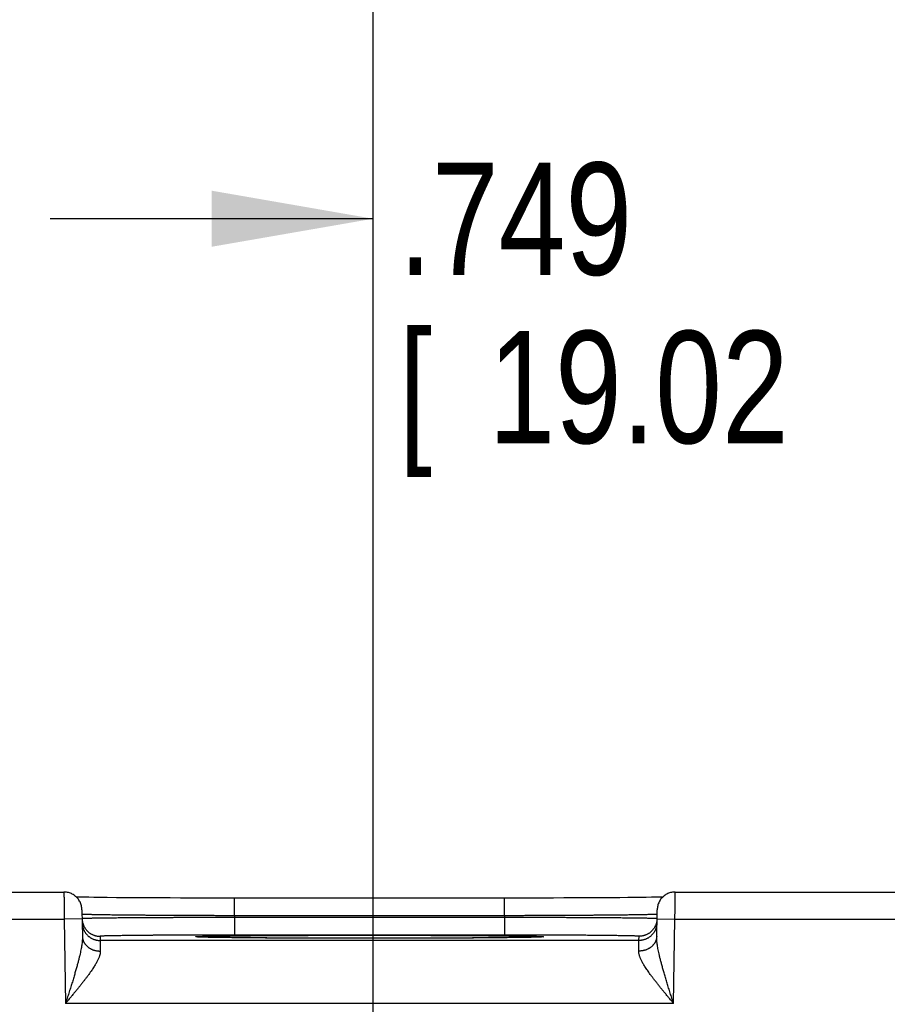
# Model space of a CAD drawing. Header units: inches. Extents: x 0 to 34, y 0 to 22.
# Tile 139 of 152: x 23.4 to 24.4, y 17.5 to 18.6. Entities that reach past the tile are written whole.
import ezdxf

# ---------------------------------------------------------------- set-up
doc = ezdxf.new("R2010")
doc.units = ezdxf.units.IN
doc.header["$LTSCALE"] = 1.87
doc.header["$MEASUREMENT"] = 0
doc.layers.get('0').update_dxf_attribs({"linetype": 'CONTINUOUS'})
doc.layers.add('DIMENSIONS', color=7, linetype='CONTINUOUS')
doc.styles.get("Standard").update_dxf_attribs({"font": 'txt', "width": 0.8})
doc.dimstyles.new('DIMSTYLE_1', dxfattribs={"dimtxt": 0.125, "dimasz": 0.18, "dimexe": 0.18, "dimexo": 0.0625, "dimgap": 0.09, "dimtad": 0, "dimtih": 1, "dimtoh": 1, "dimdec": 3, "dimzin": 4, "dimdsep": 46, "dimtxsty": 'STANDARD', "dimblk": '_FILLED', "dimblk1": '_FILLED', "dimblk2": '_FILLED', "dimcen": 0.09, "dimadec": 0, "dimazin": 0, "dimtp": 0.01, "dimtm": 0.01, "dimtfac": 1, "dimtdec": 3, "dimtofl": 0, "dimtmove": 0, "dimatfit": 3, "dimldrblk": '_FILLED', "dimfxl": 1, "dimtolj": 1, "dimtzin": 4, "dimarcsym": 0})

# ---------------------------------------------------------------- blocks, each defined once
blk = doc.blocks.new('_FILLED')
at = {"color": 0, "linetype": 'BYBLOCK'}
blk.add_solid([(0, 0), (-1, 0.1736), (-1, -0.1736)], dxfattribs=at)
blk = doc.blocks.new('*D17')
at = {"layer": 'DIMENSIONS', "color": 2, "linetype": 'CONTINUOUS'}
for p, q in [((17.2788, 16.3485), (17.2788, 19.2191)), ((23.7788, 16.3485), (23.7788, 19.2191)), ((17.2788, 19.0941), (19.5834, 19.0941)), ((23.7788, 19.0941), (21.0334, 19.0941))]:
    blk.add_line(p, q, dxfattribs=at)
at = {"layer": 'DIMENSIONS', "color": 2, "linetype": 'CONTINUOUS', "xscale": 0.18, "yscale": 0.18, "zscale": 0.18, "rotation": 180}
blk.add_blockref('_FILLED', (17.2788, 19.0941), dxfattribs=at)
at = {"layer": 'DIMENSIONS', "color": 2, "linetype": 'CONTINUOUS', "xscale": 0.18, "yscale": 0.18, "zscale": 0.18}
blk.add_blockref('_FILLED', (23.7788, 19.0941), dxfattribs=at)
at = {"layer": 'DIMENSIONS', "color": 2, "linetype": 'CONTINUOUS', "width": 0.8}
for s, p in [('6.500', (19.6459, 19.0316)), ('[', (20.2709, 19.0316)), ('165.1', (20.3709, 19.0316)), (']', (20.8709, 19.0316))]:
    blk.add_text(s, height=0.125, dxfattribs=at).set_placement(p)
blk = doc.blocks.new('*D18')
at = {"layer": 'DIMENSIONS', "color": 2, "linetype": 'CONTINUOUS'}
for p, q in [((23.7788, 16.3485), (23.7788, 18.4691)), ((24.5278, 17.5422), (24.5278, 18.4691)), ((23.7788, 18.3441), (23.4188, 18.3441)), ((24.5278, 18.3441), (24.8878, 18.3441))]:
    blk.add_line(p, q, dxfattribs=at)
at = {"layer": 'DIMENSIONS', "color": 2, "linetype": 'CONTINUOUS', "xscale": 0.18, "yscale": 0.18, "zscale": 0.18}
blk.add_blockref('_FILLED', (23.7788, 18.3441), dxfattribs=at)
at = {"layer": 'DIMENSIONS', "color": 2, "linetype": 'CONTINUOUS', "xscale": 0.18, "yscale": 0.18, "zscale": 0.18, "rotation": 180}
blk.add_blockref('_FILLED', (24.5278, 18.3441), dxfattribs=at)
at = {"layer": 'DIMENSIONS', "color": 2, "linetype": 'CONTINUOUS', "width": 0.8}
for s, p in [('.749', (23.8072, 18.2816)), ('[', (23.8072, 18.0941)), (']', (24.4072, 18.0941)), ('19.02', (23.9072, 18.0941))]:
    blk.add_text(s, height=0.125, dxfattribs=at).set_placement(p)

msp = doc.modelspace()

# ---------------------------------------------------------------- linework, layer by layer
at = {"color": 7, "linetype": 'CONTINUOUS'}
for p, q in [((23.1853, 17.5941), (23.4343, 17.5941)), ((24.1153, 17.5941), (24.3988, 17.5941)), ((23.4575, 17.5883), (23.4525, 17.5884)), ((23.4621, 17.5883), (23.4575, 17.5883)), ((23.4676, 17.5882), (23.4621, 17.5883)), ((23.4744, 17.5881), (23.4676, 17.5882)), ((23.4826, 17.588), (23.4744, 17.5881)), ((23.4927, 17.5879), (23.4826, 17.588)), ((23.5008, 17.5879), (23.4927, 17.5879)), ((23.51, 17.5878), (23.5008, 17.5879)), ((23.52, 17.5877), (23.51, 17.5878)), ((23.5305, 17.5877), (23.52, 17.5877)), ((23.5414, 17.5876), (23.5305, 17.5877)), ((23.5526, 17.5876), (23.5414, 17.5876)), ((23.5642, 17.5875), (23.5526, 17.5876)), ((23.5759, 17.5875), (23.5642, 17.5875)), ((23.5879, 17.5875), (23.5759, 17.5875)), ((23.6001, 17.5875), (23.5879, 17.5875)), ((23.6123, 17.5875), (23.6001, 17.5875)), ((23.6244, 17.5875), (23.6123, 17.5875)), ((23.9311, 17.5875), (23.6244, 17.5875)), ((23.6244, 17.5678), (23.6244, 17.5875)), ((23.9252, 17.5678), (23.9252, 17.5875)), ((23.9434, 17.5875), (23.9311, 17.5875)), ((23.9556, 17.5875), (23.9434, 17.5875)), ((23.9677, 17.5875), (23.9556, 17.5875)), ((23.9796, 17.5875), (23.9677, 17.5875)), ((23.9914, 17.5876), (23.9796, 17.5875)), ((24.0072, 17.5876), (23.9914, 17.5876)), ((24.02, 17.5877), (24.0072, 17.5876)), ((24.0308, 17.5877), (24.02, 17.5877)), ((24.0431, 17.5878), (24.0308, 17.5877)), ((24.0537, 17.5879), (24.0431, 17.5878)), ((24.0627, 17.588), (24.0537, 17.5879)), ((24.0704, 17.588), (24.0627, 17.588)), ((24.0771, 17.5881), (24.0704, 17.588)), ((24.0829, 17.5882), (24.0771, 17.5881)), ((24.0891, 17.5883), (24.0829, 17.5882)), ((24.094, 17.5884), (24.0891, 17.5883)), ((24.098, 17.5884), (24.094, 17.5884)), ((24.1014, 17.5885), (24.098, 17.5884)), ((23.4543, 17.5745), (23.4548, 17.5447)), ((23.9252, 17.5678), (23.6244, 17.5678)), ((23.6244, 17.5678), (23.6244, 17.5659)), ((23.9252, 17.5678), (23.9252, 17.5659)), ((24.0948, 17.5447), (24.0953, 17.5745)), ((23.1851, 17.5641), (23.4345, 17.5641)), ((23.4545, 17.5645), (23.4345, 17.5641)), ((23.4345, 17.5641), (23.4361, 17.4702)), ((23.9252, 17.5659), (23.6244, 17.5659)), ((23.6244, 17.5659), (23.6244, 17.5462)), ((23.9252, 17.5659), (23.9252, 17.5462)), ((24.0951, 17.5645), (24.1151, 17.5641)), ((24.1135, 17.4702), (24.1151, 17.5641)), ((24.1151, 17.5641), (24.3988, 17.5641)), ((23.9252, 17.5462), (23.6244, 17.5462)), ((23.4745, 17.5449), (23.4746, 17.5402)), ((24.075, 17.5402), (23.4746, 17.5402)), ((23.5834, 17.5442), (23.5833, 17.5442)), ((23.5835, 17.5442), (23.5834, 17.5442)), ((23.5836, 17.5441), (23.5835, 17.5442)), ((23.5838, 17.5441), (23.5836, 17.5441)), ((23.5845, 17.5441), (23.5842, 17.5441)), ((23.5852, 17.5441), (23.5845, 17.5441)), ((23.586, 17.544), (23.5852, 17.5441)), ((23.5869, 17.544), (23.586, 17.544)), ((23.5885, 17.5439), (23.5869, 17.544)), ((23.5905, 17.5439), (23.5885, 17.5439)), ((23.5931, 17.5438), (23.5905, 17.5439)), ((23.5962, 17.5437), (23.5931, 17.5438)), ((23.6001, 17.5437), (23.5962, 17.5437)), ((23.6049, 17.5436), (23.6001, 17.5437)), ((23.6109, 17.5435), (23.6049, 17.5436)), ((23.6163, 17.5434), (23.6109, 17.5435)), ((23.6226, 17.5433), (23.6163, 17.5434)), ((23.63, 17.5433), (23.6226, 17.5433)), ((23.6388, 17.5432), (23.63, 17.5433)), ((23.6499, 17.5431), (23.6388, 17.5432)), ((23.6588, 17.543), (23.6499, 17.5431)), ((23.6689, 17.543), (23.6588, 17.543)), ((23.6796, 17.5429), (23.6689, 17.543)), ((23.6906, 17.5429), (23.6796, 17.5429)), ((23.702, 17.5428), (23.6906, 17.5429)), ((23.7137, 17.5428), (23.702, 17.5428)), ((23.7257, 17.5427), (23.7137, 17.5428)), ((23.7378, 17.5427), (23.7257, 17.5427)), ((23.7502, 17.5427), (23.7378, 17.5427)), ((23.7626, 17.5427), (23.7502, 17.5427)), ((23.7748, 17.5427), (23.7626, 17.5427)), ((23.7871, 17.5427), (23.7748, 17.5427)), ((23.7995, 17.5427), (23.7871, 17.5427)), ((23.8118, 17.5427), (23.7995, 17.5427)), ((23.824, 17.5427), (23.8118, 17.5427)), ((23.836, 17.5428), (23.824, 17.5427)), ((23.8477, 17.5428), (23.836, 17.5428)), ((23.8591, 17.5429), (23.8477, 17.5428)), ((23.8701, 17.5429), (23.8591, 17.5429)), ((23.8809, 17.543), (23.8701, 17.5429)), ((23.8908, 17.543), (23.8809, 17.543)), ((23.8992, 17.5431), (23.8908, 17.543)), ((23.9094, 17.5432), (23.8992, 17.5431)), ((23.9178, 17.5432), (23.9094, 17.5432)), ((23.9249, 17.5433), (23.9178, 17.5432)), ((23.9329, 17.5434), (23.9249, 17.5433)), ((23.9395, 17.5435), (23.9329, 17.5434)), ((23.945, 17.5436), (23.9395, 17.5435)), ((23.9494, 17.5437), (23.945, 17.5436)), ((23.9531, 17.5437), (23.9494, 17.5437)), ((23.9553, 17.5438), (23.9531, 17.5437)), ((23.9584, 17.5438), (23.9553, 17.5438)), ((23.9606, 17.5439), (23.9584, 17.5438)), ((23.9623, 17.544), (23.9606, 17.5439)), ((23.9634, 17.544), (23.9623, 17.544)), ((23.9644, 17.544), (23.9634, 17.544)), ((23.9649, 17.5441), (23.9644, 17.544)), ((23.9654, 17.5441), (23.9649, 17.5441)), ((23.9657, 17.5441), (23.9654, 17.5441)), ((23.9659, 17.5441), (23.9657, 17.5441)), ((23.9661, 17.5441), (23.9659, 17.5441)), ((23.9662, 17.5442), (23.9661, 17.5441)), ((23.9663, 17.5442), (23.9662, 17.5442)), ((23.9663, 17.5442), (23.9663, 17.5442)), ((23.9663, 17.5442), (23.9663, 17.5442)), ((24.075, 17.5402), (24.0751, 17.5449)), ((24.1135, 17.4702), (23.4361, 17.4702))]:
    msp.add_line(p, q, dxfattribs=at)
for points in [[(23.4543, 17.5745), (23.4543, 17.5756), (23.4541, 17.5767), (23.454, 17.5779), (23.4537, 17.579), (23.4534, 17.58), (23.4531, 17.5811), (23.4526, 17.5822), (23.4522, 17.5832), (23.4516, 17.5842), (23.451, 17.5851), (23.4504, 17.5861), (23.4497, 17.5869), (23.4489, 17.5878), (23.4481, 17.5886), (23.4473, 17.5894), (23.4464, 17.5901), (23.4455, 17.5907), (23.4445, 17.5913), (23.4436, 17.5919), (23.4425, 17.5924), (23.4415, 17.5928), (23.4404, 17.5932), (23.4393, 17.5935), (23.4382, 17.5937), (23.4371, 17.5939), (23.436, 17.5941), (23.4349, 17.5941), (23.4343, 17.5941)], [(24.1153, 17.5941), (24.1147, 17.5941), (24.1136, 17.5941), (24.1125, 17.5939), (24.1114, 17.5937), (24.1103, 17.5935), (24.1092, 17.5932), (24.1081, 17.5928), (24.1071, 17.5924), (24.106, 17.5919), (24.1051, 17.5913), (24.1041, 17.5907), (24.1032, 17.5901), (24.1023, 17.5894), (24.1015, 17.5886), (24.1007, 17.5878), (24.0999, 17.5869), (24.0992, 17.5861), (24.0986, 17.5851), (24.098, 17.5842), (24.0975, 17.5832), (24.097, 17.5822), (24.0965, 17.5811), (24.0962, 17.58), (24.0959, 17.579), (24.0956, 17.5779), (24.0955, 17.5767), (24.0953, 17.5756), (24.0953, 17.5745)], [(23.4525, 17.5884), (23.4485, 17.5885), (23.4482, 17.5885)], [(23.5842, 17.5441), (23.5839, 17.5441), (23.5838, 17.5441)]]:
    msp.add_lwpolyline(points, dxfattribs=at)
for points, knots in [([(23.4343, 17.5941), (23.4343, 17.5941), (23.4343, 17.594), (23.4343, 17.594), (23.4343, 17.5938), (23.4343, 17.5935), (23.4343, 17.5932), (23.4343, 17.5928), (23.4343, 17.5923), (23.4343, 17.5918), (23.4343, 17.5911), (23.4343, 17.5904), (23.4343, 17.5897), (23.4343, 17.5888), (23.4344, 17.5879), (23.4344, 17.587), (23.4344, 17.586), (23.4344, 17.5849), (23.4344, 17.5837), (23.4344, 17.5826), (23.4344, 17.5813), (23.4344, 17.5801), (23.4344, 17.5788), (23.4344, 17.5774), (23.4344, 17.576), (23.4344, 17.5746), (23.4344, 17.5732), (23.4344, 17.5717), (23.4345, 17.5702), (23.4345, 17.5687), (23.4345, 17.5672), (23.4345, 17.5657), (23.4345, 17.5646), (23.4345, 17.5641)], [0, 0, 0, 0, 0.000596, 0.004046, 0.010085, 0.018694, 0.02985, 0.043523, 0.05968, 0.078279, 0.099265, 0.122574, 0.148147, 0.175924, 0.205847, 0.237856, 0.271866, 0.307766, 0.34546, 0.384861, 0.425873, 0.468372, 0.512234, 0.557357, 0.603638, 0.650944, 0.699127, 0.748063, 0.797647, 0.847763, 0.898282, 0.949072, 1, 1, 1, 1]), ([(24.1151, 17.5641), (24.1151, 17.5646), (24.1151, 17.5657), (24.1151, 17.5672), (24.1151, 17.5687), (24.1152, 17.5702), (24.1152, 17.5717), (24.1152, 17.5732), (24.1152, 17.5746), (24.1152, 17.576), (24.1152, 17.5774), (24.1152, 17.5788), (24.1152, 17.5801), (24.1152, 17.5813), (24.1152, 17.5826), (24.1152, 17.5837), (24.1152, 17.5849), (24.1152, 17.586), (24.1152, 17.587), (24.1153, 17.5879), (24.1153, 17.5888), (24.1153, 17.5897), (24.1153, 17.5904), (24.1153, 17.5911), (24.1153, 17.5918), (24.1153, 17.5923), (24.1153, 17.5928), (24.1153, 17.5932), (24.1153, 17.5935), (24.1153, 17.5938), (24.1153, 17.594), (24.1153, 17.594), (24.1153, 17.5941), (24.1153, 17.5941)], [0, 0, 0, 0, 0.050928, 0.101718, 0.152237, 0.202353, 0.251937, 0.300873, 0.349056, 0.396362, 0.442643, 0.487766, 0.531628, 0.574127, 0.615139, 0.65454, 0.692234, 0.728134, 0.762144, 0.794153, 0.824076, 0.851853, 0.877426, 0.900735, 0.921721, 0.94032, 0.956477, 0.97015, 0.981306, 0.989915, 0.995954, 0.999404, 1, 1, 1, 1]), ([(23.6244, 17.5678), (23.6225, 17.5678), (23.6187, 17.5678), (23.613, 17.5678), (23.6074, 17.5678), (23.6017, 17.5679), (23.5961, 17.5679), (23.5905, 17.5679), (23.585, 17.5679), (23.5795, 17.5679), (23.574, 17.568), (23.5686, 17.568), (23.5633, 17.568), (23.558, 17.568), (23.5529, 17.5681), (23.5477, 17.5681), (23.5427, 17.5681), (23.5378, 17.5682), (23.533, 17.5682), (23.5282, 17.5682), (23.5236, 17.5683), (23.5191, 17.5683), (23.5147, 17.5683), (23.5104, 17.5684), (23.5063, 17.5684), (23.5023, 17.5685), (23.4984, 17.5685), (23.4946, 17.5685), (23.491, 17.5686), (23.4876, 17.5686), (23.4843, 17.5687), (23.4812, 17.5687), (23.4782, 17.5687), (23.4754, 17.5688), (23.4727, 17.5688), (23.4703, 17.5689), (23.468, 17.5689), (23.4658, 17.569), (23.4639, 17.569), (23.4621, 17.5691), (23.4605, 17.5691), (23.4591, 17.5691), (23.4579, 17.5692), (23.4568, 17.5692), (23.456, 17.5693), (23.4553, 17.5693), (23.4548, 17.5694), (23.4546, 17.5694), (23.4545, 17.5694)], [0, 0, 0, 0, 0.033448, 0.066855, 0.100186, 0.133402, 0.16647, 0.199352, 0.23201, 0.264406, 0.296509, 0.328281, 0.359683, 0.390676, 0.421228, 0.451309, 0.480889, 0.50993, 0.538397, 0.566261, 0.593493, 0.620063, 0.645941, 0.671096, 0.695501, 0.719129, 0.741955, 0.763956, 0.785107, 0.805384, 0.824761, 0.843218, 0.860735, 0.877294, 0.892875, 0.907457, 0.921027, 0.933571, 0.945075, 0.955524, 0.964906, 0.97321, 0.980428, 0.986552, 0.991574, 0.995491, 0.998299, 1, 1, 1, 1]), ([(24.0951, 17.5694), (24.095, 17.5694), (24.0948, 17.5694), (24.0943, 17.5693), (24.0936, 17.5693), (24.0928, 17.5692), (24.0917, 17.5692), (24.0905, 17.5691), (24.0891, 17.5691), (24.0875, 17.5691), (24.0857, 17.569), (24.0838, 17.569), (24.0816, 17.5689), (24.0793, 17.5689), (24.0769, 17.5688), (24.0742, 17.5688), (24.0714, 17.5687), (24.0684, 17.5687), (24.0653, 17.5687), (24.062, 17.5686), (24.0586, 17.5686), (24.055, 17.5685), (24.0512, 17.5685), (24.0474, 17.5685), (24.0433, 17.5684), (24.0392, 17.5684), (24.0349, 17.5683), (24.0305, 17.5683), (24.026, 17.5683), (24.0214, 17.5682), (24.0167, 17.5682), (24.0118, 17.5682), (24.0069, 17.5681), (24.0019, 17.5681), (23.9968, 17.5681), (23.9916, 17.568), (23.9863, 17.568), (23.981, 17.568), (23.9756, 17.568), (23.9701, 17.5679), (23.9646, 17.5679), (23.9591, 17.5679), (23.9535, 17.5679), (23.9479, 17.5679), (23.9422, 17.5678), (23.9366, 17.5678), (23.9309, 17.5678), (23.9271, 17.5678), (23.9252, 17.5678)], [0, 0, 0, 0, 0.001701, 0.004509, 0.008425, 0.013447, 0.01957, 0.026787, 0.03509, 0.044471, 0.054919, 0.066421, 0.078963, 0.092531, 0.107111, 0.122689, 0.139245, 0.156759, 0.175213, 0.194586, 0.214859, 0.236007, 0.258006, 0.280831, 0.304458, 0.328861, 0.354015, 0.379894, 0.406466, 0.433701, 0.461567, 0.490037, 0.51908, 0.548662, 0.578746, 0.609301, 0.640297, 0.671702, 0.703476, 0.735581, 0.76798, 0.80064, 0.833524, 0.866594, 0.899813, 0.933145, 0.966553, 1, 1, 1, 1]), ([(23.4545, 17.5645), (23.4545, 17.5641), (23.4545, 17.5634), (23.4546, 17.5624), (23.4548, 17.5613), (23.455, 17.5602), (23.4553, 17.5591), (23.4557, 17.5581), (23.4561, 17.557), (23.4566, 17.556), (23.4571, 17.555), (23.4577, 17.5541), (23.4583, 17.5532), (23.459, 17.5523), (23.4597, 17.5514), (23.4605, 17.5506), (23.4613, 17.5499), (23.4621, 17.5492), (23.463, 17.5485), (23.4639, 17.5479), (23.4649, 17.5474), (23.4659, 17.5468), (23.4669, 17.5464), (23.4679, 17.546), (23.469, 17.5457), (23.4701, 17.5454), (23.4712, 17.5452), (23.4723, 17.545), (23.4734, 17.5449), (23.4741, 17.5449), (23.4745, 17.5449)], [0, 0, 0, 0, 0.033068, 0.068879, 0.104691, 0.140503, 0.176314, 0.212126, 0.247938, 0.28375, 0.319562, 0.355374, 0.391186, 0.426998, 0.46281, 0.498622, 0.534434, 0.570247, 0.606059, 0.641872, 0.677684, 0.713497, 0.74931, 0.785123, 0.820935, 0.856748, 0.892561, 0.928374, 0.964187, 1, 1, 1, 1]), ([(23.6244, 17.5659), (23.6225, 17.5659), (23.6188, 17.5659), (23.6131, 17.5659), (23.6074, 17.5658), (23.6018, 17.5658), (23.5962, 17.5658), (23.5906, 17.5658), (23.585, 17.5658), (23.5795, 17.5658), (23.5741, 17.5657), (23.5687, 17.5657), (23.5634, 17.5657), (23.5581, 17.5657), (23.5529, 17.5656), (23.5478, 17.5656), (23.5428, 17.5656), (23.5378, 17.5656), (23.533, 17.5655), (23.5283, 17.5655), (23.5237, 17.5655), (23.5191, 17.5655), (23.5147, 17.5654), (23.5105, 17.5654), (23.5063, 17.5654), (23.5023, 17.5653), (23.4984, 17.5653), (23.4947, 17.5653), (23.4911, 17.5652), (23.4877, 17.5652), (23.4844, 17.5652), (23.4812, 17.5651), (23.4783, 17.5651), (23.4755, 17.5651), (23.4728, 17.565), (23.4703, 17.565), (23.468, 17.565), (23.4659, 17.5649), (23.464, 17.5649), (23.4622, 17.5649), (23.4606, 17.5648), (23.4592, 17.5648), (23.458, 17.5648), (23.4569, 17.5647), (23.4561, 17.5647), (23.4554, 17.5647), (23.4549, 17.5647), (23.4547, 17.5646), (23.4546, 17.5646)], [0, 0, 0, 0, 0.033464, 0.066881, 0.100215, 0.13343, 0.166493, 0.19937, 0.232025, 0.264422, 0.296525, 0.328297, 0.359704, 0.390708, 0.42127, 0.451353, 0.480929, 0.509968, 0.538439, 0.566308, 0.593543, 0.620112, 0.645989, 0.671145, 0.695554, 0.719188, 0.74202, 0.764025, 0.785176, 0.805451, 0.824829, 0.843289, 0.860808, 0.877365, 0.892942, 0.907525, 0.921097, 0.933643, 0.945145, 0.955591, 0.964969, 0.973268, 0.980479, 0.986595, 0.991609, 0.995517, 0.998314, 1, 1, 1, 1]), ([(23.4546, 17.5599), (23.4546, 17.5595), (23.4546, 17.5588), (23.4547, 17.5577), (23.4549, 17.5566), (23.4551, 17.5555), (23.4554, 17.5544), (23.4558, 17.5534), (23.4562, 17.5523), (23.4566, 17.5513), (23.4572, 17.5504), (23.4577, 17.5494), (23.4584, 17.5485), (23.459, 17.5476), (23.4598, 17.5468), (23.4605, 17.546), (23.4614, 17.5452), (23.4622, 17.5445), (23.4631, 17.5438), (23.464, 17.5432), (23.465, 17.5427), (23.466, 17.5422), (23.467, 17.5417), (23.468, 17.5413), (23.4691, 17.541), (23.4702, 17.5407), (23.4712, 17.5405), (23.4723, 17.5404), (23.4735, 17.5403), (23.4742, 17.5402), (23.4746, 17.5402)], [0, 0, 0, 0, 0.035714, 0.071427, 0.107141, 0.142855, 0.178568, 0.214282, 0.249996, 0.28571, 0.321424, 0.357138, 0.392852, 0.428566, 0.46428, 0.499994, 0.535708, 0.571423, 0.607137, 0.642852, 0.678566, 0.714281, 0.749996, 0.785711, 0.821425, 0.85714, 0.892855, 0.92857, 0.964285, 1, 1, 1, 1]), ([(24.095, 17.5646), (24.0949, 17.5646), (24.0947, 17.5647), (24.0942, 17.5647), (24.0935, 17.5647), (24.0927, 17.5647), (24.0917, 17.5648), (24.0904, 17.5648), (24.089, 17.5648), (24.0874, 17.5649), (24.0857, 17.5649), (24.0837, 17.5649), (24.0816, 17.565), (24.0793, 17.565), (24.0768, 17.565), (24.0741, 17.5651), (24.0713, 17.5651), (24.0684, 17.5651), (24.0652, 17.5652), (24.0619, 17.5652), (24.0585, 17.5652), (24.0549, 17.5653), (24.0512, 17.5653), (24.0473, 17.5653), (24.0433, 17.5654), (24.0391, 17.5654), (24.0349, 17.5654), (24.0305, 17.5655), (24.026, 17.5655), (24.0213, 17.5655), (24.0166, 17.5655), (24.0118, 17.5656), (24.0068, 17.5656), (24.0018, 17.5656), (23.9967, 17.5656), (23.9915, 17.5657), (23.9863, 17.5657), (23.9809, 17.5657), (23.9755, 17.5657), (23.9701, 17.5658), (23.9646, 17.5658), (23.959, 17.5658), (23.9534, 17.5658), (23.9478, 17.5658), (23.9422, 17.5658), (23.9365, 17.5659), (23.9309, 17.5659), (23.9271, 17.5659), (23.9252, 17.5659)], [0, 0, 0, 0, 0.001686, 0.004483, 0.00839, 0.013404, 0.019519, 0.02673, 0.035028, 0.044404, 0.054849, 0.066349, 0.078893, 0.092464, 0.107044, 0.122619, 0.139173, 0.156689, 0.175146, 0.194521, 0.214793, 0.23594, 0.25794, 0.280769, 0.304401, 0.328811, 0.35397, 0.379849, 0.40642, 0.433656, 0.461527, 0.490001, 0.519042, 0.54862, 0.578706, 0.60927, 0.640276, 0.671685, 0.70346, 0.735565, 0.767965, 0.800622, 0.833501, 0.866566, 0.899784, 0.93312, 0.966537, 1, 1, 1, 1]), ([(24.095, 17.5599), (24.095, 17.5595), (24.095, 17.5588), (24.0949, 17.5577), (24.0947, 17.5566), (24.0945, 17.5555), (24.0942, 17.5544), (24.0938, 17.5534), (24.0934, 17.5523), (24.093, 17.5513), (24.0924, 17.5504), (24.0919, 17.5494), (24.0912, 17.5485), (24.0906, 17.5476), (24.0898, 17.5468), (24.0891, 17.546), (24.0883, 17.5452), (24.0874, 17.5445), (24.0865, 17.5438), (24.0856, 17.5432), (24.0846, 17.5427), (24.0836, 17.5422), (24.0826, 17.5417), (24.0816, 17.5413), (24.0805, 17.541), (24.0794, 17.5407), (24.0784, 17.5405), (24.0773, 17.5404), (24.0762, 17.5403), (24.0754, 17.5402), (24.075, 17.5402)], [0, 0, 0, 0, 0.035714, 0.071427, 0.107141, 0.142855, 0.178568, 0.214282, 0.249996, 0.28571, 0.321424, 0.357138, 0.392852, 0.428566, 0.46428, 0.499994, 0.535708, 0.571423, 0.607137, 0.642852, 0.678566, 0.714281, 0.749996, 0.785711, 0.821425, 0.85714, 0.892855, 0.92857, 0.964285, 1, 1, 1, 1]), ([(24.0951, 17.5645), (24.0951, 17.5641), (24.0951, 17.5634), (24.095, 17.5624), (24.0948, 17.5613), (24.0946, 17.5602), (24.0943, 17.5591), (24.0939, 17.5581), (24.0935, 17.557), (24.093, 17.556), (24.0925, 17.555), (24.0919, 17.5541), (24.0913, 17.5532), (24.0906, 17.5523), (24.0899, 17.5514), (24.0891, 17.5506), (24.0883, 17.5499), (24.0875, 17.5492), (24.0866, 17.5485), (24.0857, 17.5479), (24.0847, 17.5474), (24.0837, 17.5468), (24.0827, 17.5464), (24.0817, 17.546), (24.0806, 17.5457), (24.0795, 17.5454), (24.0784, 17.5452), (24.0773, 17.545), (24.0762, 17.5449), (24.0755, 17.5449), (24.0751, 17.5449)], [0, 0, 0, 0, 0.033068, 0.068879, 0.104691, 0.140503, 0.176314, 0.212126, 0.247938, 0.28375, 0.319562, 0.355374, 0.391186, 0.426998, 0.46281, 0.498622, 0.534434, 0.570247, 0.606059, 0.641872, 0.677684, 0.713497, 0.74931, 0.785123, 0.820935, 0.856748, 0.892561, 0.928374, 0.964187, 1, 1, 1, 1]), ([(23.6244, 17.5462), (23.6227, 17.5462), (23.6193, 17.5462), (23.6142, 17.5462), (23.6091, 17.5462), (23.604, 17.5462), (23.5989, 17.5462), (23.5939, 17.5462), (23.5889, 17.5462), (23.584, 17.5462), (23.5791, 17.5462), (23.5742, 17.5462), (23.5694, 17.5461), (23.5647, 17.5461), (23.56, 17.5461), (23.5555, 17.5461), (23.551, 17.5461), (23.5465, 17.546), (23.5422, 17.546), (23.538, 17.546), (23.5339, 17.546), (23.5298, 17.5459), (23.5259, 17.5459), (23.5221, 17.5459), (23.5184, 17.5458), (23.5149, 17.5458), (23.5115, 17.5458), (23.5082, 17.5457), (23.505, 17.5457), (23.502, 17.5457), (23.4991, 17.5456), (23.4964, 17.5456), (23.4938, 17.5456), (23.4913, 17.5455), (23.4891, 17.5455), (23.4869, 17.5454), (23.485, 17.5454), (23.4832, 17.5454), (23.4816, 17.5453), (23.4801, 17.5453), (23.4788, 17.5452), (23.4777, 17.5452), (23.4767, 17.5451), (23.4759, 17.5451), (23.4753, 17.5451), (23.4749, 17.545), (23.4747, 17.545), (23.4745, 17.545), (23.4745, 17.5449)], [0, 0, 0, 0, 0.034192, 0.068329, 0.102371, 0.136281, 0.170017, 0.203545, 0.236831, 0.269845, 0.30255, 0.33491, 0.366885, 0.398434, 0.429514, 0.460087, 0.490119, 0.519578, 0.548432, 0.576647, 0.604191, 0.631032, 0.657136, 0.682475, 0.707019, 0.730741, 0.753611, 0.775602, 0.796688, 0.816845, 0.836051, 0.854285, 0.871522, 0.887742, 0.902928, 0.917067, 0.93014, 0.942129, 0.953015, 0.962787, 0.971436, 0.978954, 0.985334, 0.990566, 0.994646, 0.99757, 0.999343, 1, 1, 1, 1]), ([(23.5833, 17.5441), (23.5831, 17.5441), (23.5827, 17.5442), (23.5821, 17.5442), (23.5815, 17.5443), (23.5813, 17.5443), (23.581, 17.5444), (23.5813, 17.5445), (23.5815, 17.5445), (23.5821, 17.5446), (23.5828, 17.5446), (23.5836, 17.5447), (23.5847, 17.5447), (23.586, 17.5448), (23.5875, 17.5448), (23.5892, 17.5449), (23.591, 17.5449), (23.5931, 17.545), (23.5953, 17.545), (23.5977, 17.5451), (23.6003, 17.5451), (23.6031, 17.5452), (23.6061, 17.5452), (23.6092, 17.5453), (23.6125, 17.5453), (23.616, 17.5454), (23.6196, 17.5454), (23.6234, 17.5454), (23.6274, 17.5455), (23.6315, 17.5455), (23.6357, 17.5456), (23.6401, 17.5456), (23.6446, 17.5456), (23.6493, 17.5457), (23.6541, 17.5457), (23.659, 17.5457), (23.664, 17.5458), (23.6692, 17.5458), (23.6745, 17.5458), (23.6798, 17.5459), (23.6853, 17.5459), (23.6908, 17.5459), (23.6964, 17.5459), (23.7022, 17.5459), (23.7079, 17.546), (23.7138, 17.546), (23.7197, 17.546), (23.7257, 17.546), (23.7317, 17.546), (23.7378, 17.546), (23.7439, 17.5461), (23.7501, 17.5461), (23.7562, 17.5461), (23.7624, 17.5461), (23.7686, 17.5461), (23.7727, 17.5461), (23.7748, 17.5461)], [0, 0, 0, 0, 0.003284, 0.006842, 0.009393, 0.010942, 0.011521, 0.0121, 0.013649, 0.016202, 0.019761, 0.024323, 0.029889, 0.036451, 0.044003, 0.052536, 0.062041, 0.07251, 0.083934, 0.096299, 0.109592, 0.123799, 0.138906, 0.154899, 0.171761, 0.189475, 0.208021, 0.227381, 0.247533, 0.26846, 0.29014, 0.312552, 0.335669, 0.359465, 0.38392, 0.409014, 0.434719, 0.461002, 0.487828, 0.515175, 0.543018, 0.57133, 0.600081, 0.629243, 0.658785, 0.688678, 0.718891, 0.749394, 0.780158, 0.811152, 0.842348, 0.87371, 0.905198, 0.93677, 0.968385, 1, 1, 1, 1]), ([(23.7748, 17.5461), (23.7769, 17.5461), (23.781, 17.5461), (23.7872, 17.5461), (23.7934, 17.5461), (23.7995, 17.5461), (23.8057, 17.5461), (23.8118, 17.546), (23.8179, 17.546), (23.8239, 17.546), (23.8299, 17.546), (23.8358, 17.546), (23.8417, 17.546), (23.8474, 17.5459), (23.8532, 17.5459), (23.8588, 17.5459), (23.8643, 17.5459), (23.8698, 17.5459), (23.8752, 17.5458), (23.8804, 17.5458), (23.8856, 17.5458), (23.8906, 17.5457), (23.8955, 17.5457), (23.9003, 17.5457), (23.905, 17.5456), (23.9095, 17.5456), (23.9139, 17.5456), (23.9181, 17.5455), (23.9222, 17.5455), (23.9262, 17.5454), (23.93, 17.5454), (23.9336, 17.5454), (23.9371, 17.5453), (23.9404, 17.5453), (23.9435, 17.5452), (23.9465, 17.5452), (23.9493, 17.5451), (23.9519, 17.5451), (23.9543, 17.545), (23.9565, 17.545), (23.9586, 17.5449), (23.9604, 17.5449), (23.9621, 17.5448), (23.9636, 17.5448), (23.9649, 17.5447), (23.966, 17.5447), (23.9669, 17.5446), (23.9675, 17.5446), (23.9681, 17.5445), (23.9683, 17.5445), (23.9686, 17.5444), (23.9683, 17.5443), (23.9681, 17.5443), (23.9675, 17.5442), (23.9669, 17.5442), (23.9665, 17.5441), (23.9663, 17.5441)], [0, 0, 0, 0, 0.03162, 0.063239, 0.094814, 0.126305, 0.157669, 0.188866, 0.219862, 0.250626, 0.281131, 0.311345, 0.341239, 0.370784, 0.39995, 0.428707, 0.457021, 0.484864, 0.512209, 0.539036, 0.56532, 0.591025, 0.616116, 0.640571, 0.66437, 0.687487, 0.709898, 0.731579, 0.752506, 0.77266, 0.792019, 0.810565, 0.828278, 0.845141, 0.861135, 0.876242, 0.890448, 0.903741, 0.916105, 0.927529, 0.937998, 0.947503, 0.956035, 0.963586, 0.970148, 0.975714, 0.980276, 0.983834, 0.986385, 0.987934, 0.988513, 0.989092, 0.990642, 0.993195, 0.996753, 1, 1, 1, 1]), ([(24.0751, 17.5449), (24.0751, 17.545), (24.075, 17.545), (24.0747, 17.545), (24.0743, 17.5451), (24.0737, 17.5451), (24.0729, 17.5451), (24.0719, 17.5452), (24.0708, 17.5452), (24.0695, 17.5453), (24.068, 17.5453), (24.0664, 17.5454), (24.0646, 17.5454), (24.0627, 17.5454), (24.0605, 17.5455), (24.0583, 17.5455), (24.0558, 17.5456), (24.0532, 17.5456), (24.0505, 17.5456), (24.0476, 17.5457), (24.0446, 17.5457), (24.0414, 17.5457), (24.0382, 17.5458), (24.0347, 17.5458), (24.0312, 17.5458), (24.0275, 17.5459), (24.0237, 17.5459), (24.0198, 17.5459), (24.0158, 17.546), (24.0116, 17.546), (24.0074, 17.546), (24.0031, 17.546), (23.9986, 17.5461), (23.9941, 17.5461), (23.9896, 17.5461), (23.9849, 17.5461), (23.9802, 17.5461), (23.9754, 17.5462), (23.9705, 17.5462), (23.9656, 17.5462), (23.9607, 17.5462), (23.9557, 17.5462), (23.9507, 17.5462), (23.9456, 17.5462), (23.9405, 17.5462), (23.9354, 17.5462), (23.9303, 17.5462), (23.9269, 17.5462), (23.9252, 17.5462)], [0, 0, 0, 0, 0.000657, 0.00243, 0.005356, 0.009435, 0.014668, 0.021048, 0.028566, 0.037215, 0.046987, 0.057874, 0.069862, 0.082936, 0.097075, 0.112262, 0.128482, 0.145719, 0.163952, 0.183158, 0.203315, 0.2244, 0.246391, 0.269261, 0.292983, 0.317528, 0.342867, 0.368972, 0.395812, 0.423357, 0.451573, 0.480428, 0.509888, 0.539919, 0.570492, 0.601572, 0.633121, 0.665097, 0.697457, 0.730163, 0.763177, 0.796463, 0.829991, 0.863728, 0.897638, 0.931681, 0.965815, 1, 1, 1, 1]), ([(23.4548, 17.5447), (23.4548, 17.5442), (23.4548, 17.5431), (23.4548, 17.5414), (23.4546, 17.5395), (23.4544, 17.5374), (23.4541, 17.5351), (23.4537, 17.5325), (23.4532, 17.5298), (23.4525, 17.5268), (23.4518, 17.5235), (23.4509, 17.5199), (23.45, 17.5161), (23.4488, 17.5119), (23.4476, 17.5075), (23.4462, 17.5028), (23.4448, 17.4978), (23.4432, 17.4926), (23.4415, 17.4872), (23.4397, 17.4816), (23.4379, 17.476), (23.4367, 17.4722), (23.4361, 17.4702)], [0, 0, 0, 0, 0.020477, 0.042958, 0.0677, 0.094959, 0.125004, 0.158104, 0.194485, 0.234375, 0.277979, 0.325484, 0.377034, 0.432689, 0.492445, 0.556168, 0.623638, 0.694494, 0.768244, 0.844202, 0.921674, 1, 1, 1, 1]), ([(23.4548, 17.5447), (23.4548, 17.5444), (23.4549, 17.5438), (23.455, 17.5429), (23.4551, 17.542), (23.4554, 17.5411), (23.4557, 17.5402), (23.456, 17.5393), (23.4564, 17.5384), (23.4569, 17.5376), (23.4574, 17.5368), (23.458, 17.536), (23.4586, 17.5352), (23.4593, 17.5345), (23.46, 17.5338), (23.4608, 17.5331), (23.4616, 17.5325), (23.4625, 17.5319), (23.4633, 17.5314), (23.4643, 17.5309), (23.4652, 17.5304), (23.4662, 17.53), (23.4672, 17.5296), (23.4683, 17.5293), (23.4693, 17.529), (23.4704, 17.5288), (23.4715, 17.5287), (23.4726, 17.5285), (23.4737, 17.5285), (23.4745, 17.5284), (23.4748, 17.5284)], [0, 0, 0, 0, 0.032392, 0.064828, 0.097353, 0.130008, 0.162834, 0.195869, 0.229147, 0.262697, 0.296548, 0.33072, 0.365232, 0.400097, 0.435322, 0.470912, 0.506865, 0.543177, 0.579837, 0.616833, 0.654147, 0.691759, 0.729644, 0.767777, 0.806128, 0.844665, 0.883356, 0.922166, 0.96106, 1, 1, 1, 1]), ([(23.4746, 17.5402), (23.4746, 17.5402), (23.4746, 17.5401), (23.4746, 17.5399), (23.4746, 17.5396), (23.4746, 17.5391), (23.4746, 17.5386), (23.4746, 17.5379), (23.4746, 17.5371), (23.4747, 17.5362), (23.4747, 17.5352), (23.4747, 17.534), (23.4747, 17.5328), (23.4748, 17.5314), (23.4748, 17.53), (23.4748, 17.529), (23.4748, 17.5284)], [0, 0, 0, 0, 0.007235, 0.024643, 0.052199, 0.08986, 0.137566, 0.195238, 0.262779, 0.34007, 0.42698, 0.523359, 0.629043, 0.74385, 0.86758, 1, 1, 1, 1]), ([(23.7748, 17.5427), (23.7727, 17.5427), (23.7686, 17.5427), (23.7624, 17.5427), (23.7562, 17.5427), (23.7501, 17.5427), (23.7439, 17.5427), (23.7378, 17.5427), (23.7317, 17.5427), (23.7257, 17.5427), (23.7197, 17.5428), (23.7138, 17.5428), (23.7079, 17.5428), (23.7022, 17.5428), (23.6964, 17.5428), (23.6908, 17.5429), (23.6853, 17.5429), (23.6798, 17.5429), (23.6744, 17.5429), (23.6692, 17.543), (23.664, 17.543), (23.659, 17.543), (23.6541, 17.5431), (23.6493, 17.5431), (23.6446, 17.5431), (23.6401, 17.5432), (23.6357, 17.5432), (23.6315, 17.5432), (23.6274, 17.5433), (23.6234, 17.5433), (23.6196, 17.5434), (23.616, 17.5434), (23.6125, 17.5435), (23.6092, 17.5435), (23.6061, 17.5436), (23.6031, 17.5436), (23.6003, 17.5436), (23.5977, 17.5437), (23.5953, 17.5437), (23.5931, 17.5438), (23.591, 17.5438), (23.5892, 17.5439), (23.5875, 17.544), (23.586, 17.544), (23.5847, 17.5441), (23.5839, 17.5441), (23.5836, 17.5441)], [0, 0, 0, 0, 0.032406, 0.064812, 0.097174, 0.129448, 0.161593, 0.193566, 0.225334, 0.256864, 0.288128, 0.319094, 0.349732, 0.380012, 0.409904, 0.439376, 0.468396, 0.496931, 0.524957, 0.552451, 0.57939, 0.605735, 0.631451, 0.656515, 0.680905, 0.704598, 0.727567, 0.749787, 0.771236, 0.791892, 0.811733, 0.83074, 0.848894, 0.866177, 0.882568, 0.898052, 0.912612, 0.926235, 0.938907, 0.950616, 0.961346, 0.971087, 0.979831, 0.98757, 0.994296, 1, 1, 1, 1]), ([(23.966, 17.5441), (23.9657, 17.5441), (23.9649, 17.5441), (23.9636, 17.544), (23.9621, 17.544), (23.9604, 17.5439), (23.9586, 17.5438), (23.9565, 17.5438), (23.9543, 17.5437), (23.9519, 17.5437), (23.9493, 17.5436), (23.9465, 17.5436), (23.9435, 17.5436), (23.9404, 17.5435), (23.9371, 17.5435), (23.9336, 17.5434), (23.93, 17.5434), (23.9262, 17.5433), (23.9222, 17.5433), (23.9181, 17.5432), (23.9139, 17.5432), (23.9095, 17.5432), (23.905, 17.5431), (23.9003, 17.5431), (23.8955, 17.5431), (23.8906, 17.543), (23.8856, 17.543), (23.8804, 17.543), (23.8752, 17.5429), (23.8698, 17.5429), (23.8643, 17.5429), (23.8588, 17.5429), (23.8532, 17.5428), (23.8474, 17.5428), (23.8417, 17.5428), (23.8358, 17.5428), (23.8299, 17.5428), (23.8239, 17.5427), (23.8179, 17.5427), (23.8118, 17.5427), (23.8057, 17.5427), (23.7995, 17.5427), (23.7934, 17.5427), (23.7872, 17.5427), (23.781, 17.5427), (23.7769, 17.5427), (23.7748, 17.5427)], [0, 0, 0, 0, 0.005704, 0.01243, 0.02017, 0.028916, 0.038658, 0.049388, 0.061097, 0.07377, 0.087395, 0.101956, 0.11744, 0.133831, 0.151114, 0.16927, 0.188278, 0.20812, 0.228775, 0.250224, 0.272445, 0.295416, 0.319108, 0.343498, 0.368563, 0.394282, 0.420629, 0.447566, 0.475061, 0.50309, 0.531627, 0.560644, 0.590112, 0.62, 0.650279, 0.680917, 0.711884, 0.743147, 0.774678, 0.806445, 0.838418, 0.870562, 0.902835, 0.935195, 0.967597, 1, 1, 1, 1]), ([(24.0948, 17.5447), (24.0948, 17.5444), (24.0947, 17.5438), (24.0946, 17.5429), (24.0945, 17.542), (24.0942, 17.5411), (24.0939, 17.5402), (24.0936, 17.5393), (24.0932, 17.5384), (24.0927, 17.5376), (24.0922, 17.5368), (24.0916, 17.536), (24.091, 17.5352), (24.0903, 17.5345), (24.0896, 17.5338), (24.0888, 17.5331), (24.088, 17.5325), (24.0872, 17.5319), (24.0863, 17.5314), (24.0853, 17.5309), (24.0844, 17.5304), (24.0834, 17.53), (24.0824, 17.5296), (24.0813, 17.5293), (24.0803, 17.529), (24.0792, 17.5288), (24.0781, 17.5287), (24.077, 17.5285), (24.0759, 17.5285), (24.0751, 17.5284), (24.0748, 17.5284)], [0, 0, 0, 0, 0.032391, 0.064827, 0.097351, 0.130006, 0.162832, 0.195867, 0.229144, 0.262694, 0.296544, 0.330717, 0.365228, 0.400093, 0.435318, 0.470908, 0.506861, 0.543173, 0.579833, 0.616829, 0.654144, 0.691755, 0.729641, 0.767774, 0.806125, 0.844663, 0.883355, 0.922165, 0.961059, 1, 1, 1, 1]), ([(24.0748, 17.5284), (24.0748, 17.529), (24.0748, 17.53), (24.0748, 17.5314), (24.0749, 17.5328), (24.0749, 17.534), (24.0749, 17.5352), (24.075, 17.5362), (24.075, 17.5371), (24.075, 17.5379), (24.075, 17.5386), (24.075, 17.5391), (24.075, 17.5396), (24.075, 17.5399), (24.075, 17.5401), (24.075, 17.5402), (24.075, 17.5402)], [0, 0, 0, 0, 0.132421, 0.256148, 0.370951, 0.476632, 0.573009, 0.659918, 0.737211, 0.804752, 0.862427, 0.910135, 0.947798, 0.975355, 0.992764, 1, 1, 1, 1]), ([(24.1135, 17.4702), (24.1129, 17.4722), (24.1117, 17.476), (24.1099, 17.4816), (24.1081, 17.4872), (24.1064, 17.4926), (24.1048, 17.4978), (24.1034, 17.5028), (24.102, 17.5075), (24.1008, 17.5119), (24.0997, 17.5161), (24.0987, 17.5199), (24.0978, 17.5235), (24.0971, 17.5268), (24.0965, 17.5298), (24.0959, 17.5325), (24.0955, 17.5351), (24.0952, 17.5374), (24.095, 17.5395), (24.0948, 17.5414), (24.0948, 17.5431), (24.0948, 17.5442), (24.0948, 17.5447)], [0, 0, 0, 0, 0.078326, 0.155799, 0.231756, 0.305506, 0.376362, 0.443833, 0.507555, 0.567311, 0.622967, 0.674516, 0.722022, 0.765626, 0.805516, 0.841897, 0.874996, 0.905041, 0.9323, 0.957042, 0.979523, 1, 1, 1, 1]), ([(23.4748, 17.5284), (23.4748, 17.5281), (23.4748, 17.5275), (23.4747, 17.5266), (23.4746, 17.5256), (23.4743, 17.5245), (23.474, 17.5233), (23.4736, 17.5221), (23.4731, 17.5208), (23.4725, 17.5194), (23.4718, 17.5179), (23.471, 17.5164), (23.4701, 17.5147), (23.469, 17.5129), (23.4679, 17.5111), (23.4666, 17.5091), (23.4652, 17.507), (23.4636, 17.5048), (23.462, 17.5024), (23.4602, 17.5), (23.4582, 17.4974), (23.4561, 17.4947), (23.4539, 17.4919), (23.4516, 17.489), (23.4492, 17.4861), (23.4467, 17.483), (23.4441, 17.4799), (23.4415, 17.4767), (23.4388, 17.4735), (23.437, 17.4713), (23.4361, 17.4702)], [0, 0, 0, 0, 0.01275, 0.026313, 0.04083, 0.056437, 0.073267, 0.091455, 0.111129, 0.132408, 0.155418, 0.180287, 0.207132, 0.236063, 0.267185, 0.300597, 0.336374, 0.374572, 0.415242, 0.458388, 0.503979, 0.551969, 0.602249, 0.654669, 0.709048, 0.765113, 0.822551, 0.881049, 0.940302, 1, 1, 1, 1]), ([(24.1135, 17.4702), (24.1126, 17.4713), (24.1108, 17.4735), (24.1081, 17.4767), (24.1055, 17.4799), (24.1029, 17.483), (24.1004, 17.4861), (24.098, 17.489), (24.0957, 17.4919), (24.0935, 17.4947), (24.0914, 17.4974), (24.0895, 17.5), (24.0876, 17.5024), (24.086, 17.5048), (24.0844, 17.507), (24.083, 17.5091), (24.0817, 17.5111), (24.0806, 17.5129), (24.0795, 17.5147), (24.0786, 17.5164), (24.0778, 17.5179), (24.0771, 17.5194), (24.0765, 17.5208), (24.076, 17.5221), (24.0756, 17.5233), (24.0753, 17.5245), (24.075, 17.5256), (24.0749, 17.5266), (24.0748, 17.5275), (24.0748, 17.5281), (24.0748, 17.5284)], [0, 0, 0, 0, 0.059698, 0.118951, 0.177449, 0.234887, 0.290951, 0.345331, 0.397751, 0.448031, 0.496021, 0.541612, 0.584758, 0.625428, 0.663626, 0.699403, 0.732815, 0.763937, 0.792867, 0.819713, 0.844582, 0.867592, 0.888871, 0.908545, 0.926733, 0.943563, 0.95917, 0.973687, 0.98725, 1, 1, 1, 1])]:
    msp.add_open_spline(points, degree=3, knots=knots, dxfattribs=at)
for points in [[(23.4545, 17.5694), (23.4545, 17.5694), (23.4544, 17.5694), (23.4544, 17.5695)], [(24.0952, 17.5695), (24.0952, 17.5694), (24.0952, 17.5694), (24.0951, 17.5694)], [(23.4545, 17.5646), (23.4545, 17.5645), (23.4545, 17.5645), (23.4545, 17.5645)], [(23.4546, 17.5646), (23.4545, 17.5646), (23.4545, 17.5646), (23.4545, 17.5646)], [(24.0951, 17.5646), (24.0951, 17.5646), (24.0951, 17.5646), (24.095, 17.5646)], [(24.0951, 17.5646), (24.0951, 17.5645), (24.0951, 17.5645), (24.0951, 17.5645)], [(23.5836, 17.5441), (23.5835, 17.5441), (23.5834, 17.5441), (23.5833, 17.5441)], [(23.9663, 17.5441), (23.9662, 17.5441), (23.9661, 17.5441), (23.966, 17.5441)]]:
    msp.add_open_spline(points, degree=3, dxfattribs=at)

# ---------------------------------------------------------------- dimensions: what is measured, and where the dimension line sits
at = {"layer": 'DIMENSIONS', "color": 2, "linetype": 'CONTINUOUS'}
for base, p1, p2, picture, middle in [((23.7788, 19.0941), (17.2788, 16.3485), (23.7788, 16.3485), '*D17', (20.3084, 19.0941)), ((24.5278, 18.3441), (23.7788, 16.3485), (24.5278, 17.5422), '*D18', (24.1572, 18.2504))]:
    dim = msp.add_linear_dim(base=base, p1=p1, p2=p2, dimstyle='DIMSTYLE_1', dxfattribs=at)
    dim.commit()
    dim.dimension.update_dxf_attribs({"geometry": picture, "text_midpoint": middle, "dimtype": 160})

doc.saveas('drawing.dxf')
